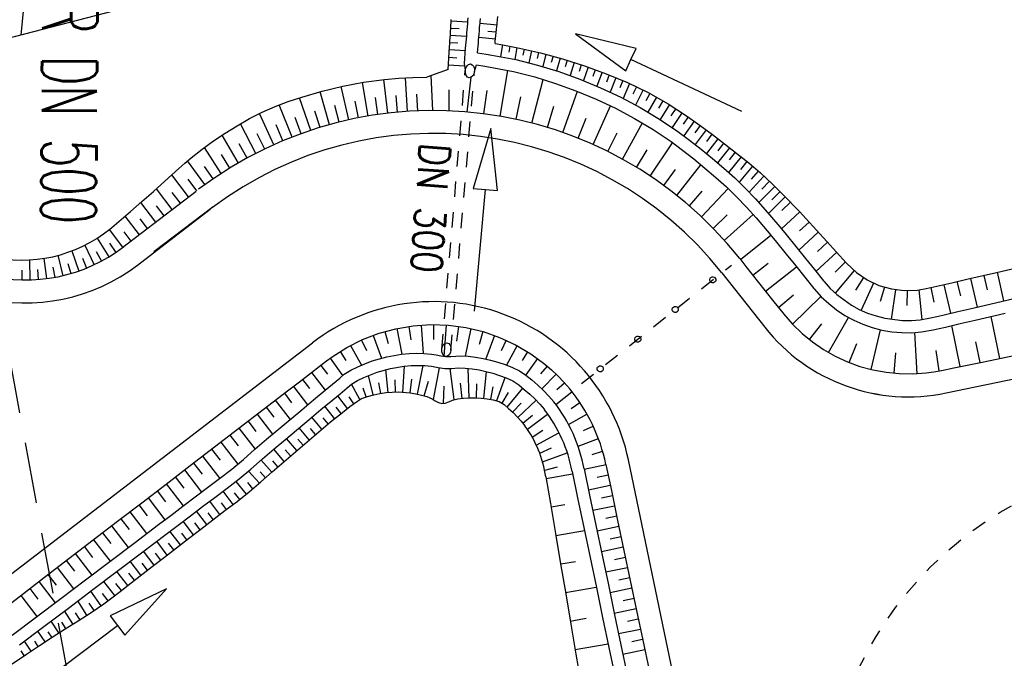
# Model space of a CAD drawing. Extents: x 446577 to 447216, y 443659 to 444842.
# Tile 134 of 177: x 446754 to 446787, y 444319 to 444340. Entities that reach past the tile are written whole.
import ezdxf
from ezdxf.enums import TextEntityAlignment as Align

# ---------------------------------------------------------------- set-up
doc = ezdxf.new("R2010")
doc.units = 0
doc.header["$LTSCALE"] = 2
doc.header["$MEASUREMENT"] = 0
for name, pattern in [('ACAD_ISO03W100', [0.5, 0.25, -0.25]), ('AUSGEZOGEN', [0]), ('GESTRICH-X2', [1.5, 1, -0.5]), ('PUNKTX2', [0.5, 0.25, -0.25])]:
    doc.linetypes.add(name, pattern=pattern)
for name, color, linetype in [('DB-Bestand', 8, 'CONTINUOUS'), ('DB-Wegböschungen', 15, 'CONTINUOUS'), ('DB-Wege', 15, 'CONTINUOUS'), ('DURCHL', 200, 'GESTRICH-X2'), ('FBRTOP', 250, 'AUSGEZOGEN'), ('KANAL', 7, 'GESTRICH-X2'), ('MULDE', 250, 'AUSGEZOGEN'), ('SCHLITZRINNE', 200, 'AUSGEZOGEN'), ('TEXTO', 4, 'CONTINUOUS')]:
    doc.layers.add(name, color=color, linetype=linetype)
doc.styles.add('ROMANS', font='romans.shx', dxfattribs={"width": 0.8})

msp = doc.modelspace()

# ---------------------------------------------------------------- hatches: boundary and pattern name
at = {"layer": 'SCHLITZRINNE'}
h = msp.add_hatch(dxfattribs=at)
h.set_pattern_fill('_USER', color=256, scale=1.5, angle=45, style=0, pattern_type=0)
h.set_pattern_definition([(322.9886, (446836.6, 444435.4555), (0.9029613, 1.1977733), [])])
edge = h.paths.add_edge_path()
edge.add_arc((443111.832, 443902.605), 3762.708, 8.237949, 8.309741, ccw=False)
edge.add_arc((446520.767, 444396.145), 318.231, 7.99109, 8.23795, ccw=False)
edge.add_arc((253459.124, 417293.726), 195272.941, 7.98719511, 7.99108691, ccw=False)
edge.add_arc((449695.908, 444828.286), 2886.155, 187.987194, 188.019207)
edge.add_arc((478554.213, 448893.922), 32029.442, 188.0192069, 188.0307218)
edge.add_arc((640420.622, 471731.273), 195498.946, 188.0307211, 188.03538189)
edge.add_arc((455274.806, 445594.124), 8517.332, 188.0353819, 188.0971516)
edge.add_arc((489167.9, 450416.106), 42751.721, 188.0971513, 188.1247221)
edge.add_arc((449184.272, 444707.99), 2362.699, 188.124722, 188.49575)
edge.add_arc((449950.357, 444822.425), 3137.283, 188.49575, 188.817734)
edge.add_arc((447543.72, 444449.095), 701.862, 188.817734, 189.303528)
edge.add_arc((451782.27, 445143.452), 4996.911, 189.303528, 189.485594)
edge.add_arc((448740.59, 444635.235), 1913.065, 189.485594, 190.210777)
edge.add_arc((449004.187, 444682.715), 2180.905, 190.210777, 190.889971)
edge.add_arc((448612.493, 444607.358), 1782.027, 190.889971, 191.613703)
edge.add_arc((448466.452, 444577.343), 1632.933, 191.613703, 192.369753)
edge.add_arc((450054.509, 444925.622), 3258.733, 192.369753, 192.712319)
edge.add_arc((448394.443, 444551.135), 1556.951, 192.712319, 193.207918)
edge.add_arc((448423.514, 444557.958), 1586.813, 193.207918, 193.562183)
edge.add_arc((449785.723, 444886.559), 2988.095, 193.562183, 193.820345)
edge.add_arc((448360.45, 444535.942), 1520.33, 193.820345, 194.673969)
edge.add_arc((449045.992, 444715.457), 2228.985, 194.673969, 195.378954)
edge.add_arc((447260.209, 444224.277), 376.885, 195.37895, 195.98013)
edge.add_arc((496192.196, 458236.932), 51275.744, 195.9801271, 196.0316672)
edge.add_arc((447192.225, 444157.103), 293.013, 196.03167, 196.92811)
edge.add_arc((450021.91, 445018.344), 3250.86, 196.928113, 197.197245)
edge.add_arc((443111.832, 443902.605), 3762.208, 8.237949, 8.309741, ccw=False)
edge.add_arc((446520.767, 444396.145), 317.731, 7.99109, 8.23795, ccw=False)
edge.add_arc((253459.124, 417293.726), 195272.441, 7.98719511, 7.99108691, ccw=False)
edge.add_arc((449695.908, 444828.286), 2886.655, 187.987194, 188.005519)
edge.add_line((446834.541, 444446.336), (446835.036, 444446.408))
h = msp.add_hatch(dxfattribs=at)
h.set_pattern_fill('_USER', color=256, scale=1.5, angle=45, style=0, pattern_type=0)
h.set_pattern_definition([(331.9152, (446910.9975, 444074.8353), (0.706167, 1.3233776), [])])
edge = h.paths.add_edge_path()
edge.add_arc((443111.832, 443902.605), 3762.708, 8.237949, 8.309741, ccw=False)
edge.add_arc((446520.767, 444396.145), 318.231, 7.99109, 8.23795, ccw=False)
edge.add_arc((253459.124, 417293.726), 195272.941, 7.98719511, 7.99108691, ccw=False)
edge.add_arc((449695.908, 444828.286), 2886.155, 187.987194, 188.019207)
edge.add_arc((478554.213, 448893.922), 32029.442, 188.0192069, 188.0307218)
edge.add_arc((640420.622, 471731.273), 195498.946, 188.0307211, 188.03538189)
edge.add_arc((455274.806, 445594.124), 8517.332, 188.0353819, 188.0971516)
edge.add_arc((489167.9, 450416.106), 42751.721, 188.0971513, 188.1247221)
edge.add_arc((449184.272, 444707.99), 2362.699, 188.124722, 188.49575)
edge.add_arc((449950.357, 444822.425), 3137.283, 188.49575, 188.817734)
edge.add_arc((447543.72, 444449.095), 701.862, 188.817734, 189.303528)
edge.add_arc((451782.27, 445143.452), 4996.911, 189.303528, 189.485594)
edge.add_arc((448740.59, 444635.235), 1913.065, 189.485594, 190.210777)
edge.add_arc((449004.187, 444682.715), 2180.905, 190.210777, 190.889971)
edge.add_arc((448612.493, 444607.358), 1782.027, 190.889971, 191.613703)
edge.add_arc((448466.452, 444577.343), 1632.933, 191.613703, 192.369753)
edge.add_arc((450054.509, 444925.622), 3258.733, 192.369753, 192.712319)
edge.add_arc((448394.443, 444551.135), 1556.951, 192.712319, 193.207918)
edge.add_arc((448423.514, 444557.958), 1586.813, 193.207918, 193.562183)
edge.add_arc((449785.723, 444886.559), 2988.095, 193.562183, 193.820345)
edge.add_arc((448360.45, 444535.942), 1520.33, 193.820345, 194.673969)
edge.add_arc((449045.992, 444715.457), 2228.985, 194.673969, 195.378954)
edge.add_arc((447260.209, 444224.277), 376.885, 195.37895, 195.98013)
edge.add_arc((496192.196, 458236.932), 51275.744, 195.9801271, 196.0316672)
edge.add_arc((447192.225, 444157.103), 293.013, 196.03167, 196.92811)
edge.add_arc((450021.91, 445018.344), 3250.86, 196.928113, 197.197245)
edge.add_arc((447192.225, 444157.103), 293.513, 196.16651, 196.92811)
edge.add_arc((450021.91, 445018.344), 3251.36, 196.928113, 197.197245)

# ---------------------------------------------------------------- linework, layer by layer
at = {"layer": 'DB-Bestand', "linetype": 'Continuous'}
for p, q in [((446771.222, 444344.022), (446752.334, 444339.101)), ((446754.457, 444339.654), (446754.888, 444344.134))]:
    msp.add_line(p, q, dxfattribs=at)
at = {"layer": 'DB-Wegböschungen', "linetype": 'Continuous'}
for p, q in [((446768.506, 444339.966), (446768.513, 444340.065)), ((446768.513, 444340.065), (446768.516, 444340.109)), ((446768.516, 444340.109), (446768.518, 444340.16)), ((446768.516, 444340.114), (446769.06, 444340.09)), ((446769.046, 444339.92), (446769.054, 444340.02)), ((446769.054, 444340.02), (446769.058, 444340.064)), ((446769.058, 444340.064), (446769.062, 444340.118)), ((446769.062, 444340.118), (446769.069, 444340.215)), ((446769.453, 444339.986), (446769.456, 444340.03)), ((446769.456, 444340.03), (446769.461, 444340.087)), ((446770.013, 444339.978), (446769.457, 444340.031)), ((446769.461, 444340.087), (446769.468, 444340.19)), ((446770.013, 444339.983), (446770.019, 444340.045)), ((446770.019, 444340.045), (446770.029, 444340.154)), ((446770.029, 444340.154), (446770.037, 444340.264)), ((446768.487, 444339.666), (446768.494, 444339.766)), ((446768.494, 444339.766), (446768.5, 444339.866)), ((446768.5, 444339.866), (446768.506, 444339.966)), ((446768.501, 444339.883), (446768.771, 444339.867)), ((446769.021, 444339.621), (446769.029, 444339.721)), ((446769.029, 444339.721), (446769.037, 444339.821)), ((446769.037, 444339.821), (446769.046, 444339.92)), ((446769.428, 444339.687), (446769.436, 444339.787)), ((446769.436, 444339.787), (446769.444, 444339.887)), ((446769.444, 444339.887), (446769.453, 444339.986)), ((446769.988, 444339.745), (446769.713, 444339.774)), ((446769.977, 444339.641), (446769.988, 444339.741)), ((446769.988, 444339.741), (446769.998, 444339.84)), ((446769.998, 444339.84), (446770.009, 444339.94)), ((446770.009, 444339.94), (446770.013, 444339.983)), ((446774.559, 444339.212), (446772.578, 444339.698)), ((446772.578, 444339.698), (446774.219, 444338.488)), ((446768.462, 444339.267), (446768.468, 444339.367)), ((446768.468, 444339.367), (446768.475, 444339.467)), ((446768.471, 444339.414), (446768.736, 444339.397)), ((446768.475, 444339.467), (446768.481, 444339.566)), ((446768.481, 444339.566), (446768.487, 444339.666)), ((446768.486, 444339.649), (446769.02, 444339.615)), ((446768.995, 444339.322), (446769.004, 444339.422)), ((446769.004, 444339.422), (446769.012, 444339.522)), ((446769.012, 444339.522), (446769.021, 444339.621)), ((446769.394, 444339.289), (446769.402, 444339.388)), ((446769.402, 444339.388), (446769.411, 444339.488)), ((446769.411, 444339.488), (446769.419, 444339.588)), ((446769.964, 444339.515), (446769.418, 444339.573)), ((446769.419, 444339.588), (446769.428, 444339.687)), ((446769.949, 444339.372), (446769.957, 444339.442)), ((446769.949, 444339.372), (446770.203, 444339.329)), ((446769.957, 444339.442), (446769.967, 444339.542)), ((446769.967, 444339.542), (446769.977, 444339.641)), ((446768.415, 444338.532), (446768.462, 444339.267)), ((446768.456, 444339.179), (446768.981, 444339.145)), ((446768.945, 444338.724), (446768.987, 444339.223)), ((446768.987, 444339.223), (446768.995, 444339.322)), ((446769.376, 444339.075), (446769.386, 444339.189)), ((446769.376, 444339.075), (446769.662, 444339.029)), ((446769.386, 444339.189), (446769.394, 444339.289)), ((446770.192, 444339.331), (446770.126, 444338.95)), ((446770.203, 444339.329), (446770.697, 444339.236)), ((446770.428, 444339.288), (446770.393, 444339.097)), ((446770.665, 444339.242), (446770.59, 444338.857)), ((446770.697, 444339.236), (446771.431, 444339.07)), ((446770.902, 444339.192), (446770.861, 444338.999)), ((446771.138, 444339.14), (446771.05, 444338.749)), ((446771.373, 444339.084), (446771.325, 444338.886)), ((446771.431, 444339.07), (446772.157, 444338.873)), ((446774.389, 444338.85), (446774.559, 444339.212)), ((446768.44, 444338.929), (446768.703, 444338.913)), ((446768.977, 444338.506), (446768.945, 444338.724)), ((446769.662, 444339.029), (446770.145, 444338.946)), ((446770.145, 444338.946), (446770.625, 444338.85)), ((446770.625, 444338.85), (446771.336, 444338.672)), ((446771.608, 444339.025), (446771.504, 444338.624)), ((446771.842, 444338.963), (446771.786, 444338.759)), ((446772.075, 444338.896), (446771.954, 444338.484)), ((446772.157, 444338.873), (446772.874, 444338.644)), ((446772.307, 444338.827), (446772.242, 444338.618)), ((446772.538, 444338.755), (446772.399, 444338.33)), ((446774.219, 444338.488), (446774.389, 444338.85)), ((446778.011, 444337.154), (446774.389, 444338.85)), ((446768.415, 444338.532), (446767.721, 444338.28)), ((446768.424, 444338.68), (446768.949, 444338.646)), ((446769.144, 444338.707), (446769.159, 444338.705)), ((446769.274, 444338.459), (446769.342, 444338.676)), ((446769.342, 444338.676), (446769.615, 444338.632)), ((446769.615, 444338.632), (446770.085, 444338.551)), ((446770.085, 444338.551), (446770.552, 444338.457)), ((446770.113, 444336.996), (446770.368, 444338.496)), ((446770.552, 444338.457), (446771.243, 444338.283)), ((446771.336, 444338.672), (446772.036, 444338.457)), ((446772.036, 444338.457), (446772.722, 444338.21)), ((446772.767, 444338.68), (446772.694, 444338.464)), ((446772.994, 444338.602), (446772.843, 444338.163)), ((446772.874, 444338.644), (446773.58, 444338.386)), ((446773.222, 444338.521), (446773.142, 444338.298)), ((446773.448, 444338.436), (446773.279, 444337.982)), ((446764.97, 444337.981), (446765.651, 444338.111)), ((446765.8, 444337.004), (446765.617, 444338.105)), ((446765.651, 444338.111), (446766.338, 444338.202)), ((446766.442, 444337.095), (446766.316, 444338.2)), ((446766.338, 444338.202), (446766.798, 444338.239)), ((446766.798, 444338.239), (446767.259, 444338.263)), ((446767.089, 444337.15), (446767.018, 444338.252)), ((446767.259, 444338.263), (446767.721, 444338.28)), ((446767.917, 444337.185), (446767.861, 444338.331)), ((446769.04, 444337.136), (446769.17, 444338.273)), ((446771.149, 444336.775), (446771.52, 444338.202)), ((446771.243, 444338.283), (446771.924, 444338.073)), ((446772.722, 444338.21), (446773.396, 444337.932)), ((446773.58, 444338.386), (446774.276, 444338.098)), ((446773.675, 444338.349), (446773.585, 444338.118)), ((446773.9, 444338.258), (446773.708, 444337.789)), ((446774.124, 444338.165), (446774.022, 444337.926)), ((446774.276, 444338.098), (446774.955, 444337.773)), ((446763.63, 444337.624), (446764.296, 444337.818)), ((446764.542, 444336.721), (446764.234, 444337.801)), ((446764.296, 444337.818), (446764.97, 444337.981)), ((446765.17, 444336.878), (446764.92, 444337.97)), ((446768.452, 444337.174), (446768.453, 444337.86)), ((446769.581, 444337.072), (446769.686, 444337.838)), ((446771.924, 444338.073), (446772.591, 444337.833)), ((446772.164, 444336.464), (446772.64, 444337.813)), ((446772.591, 444337.833), (446773.247, 444337.561)), ((446773.396, 444337.932), (446774.054, 444337.621)), ((446774.346, 444338.067), (446774.131, 444337.582)), ((446774.568, 444337.964), (446774.453, 444337.72)), ((446774.788, 444337.857), (446774.542, 444337.364)), ((446774.955, 444337.773), (446775.61, 444337.402)), ((446762.757, 444337.315), (446763.19, 444337.478)), ((446763.19, 444337.478), (446763.63, 444337.624)), ((446763.922, 444336.533), (446763.558, 444337.601)), ((446765.484, 444336.945), (446765.376, 444337.494)), ((446766.122, 444337.054), (446766.043, 444337.606)), ((446766.764, 444337.126), (446766.716, 444337.678)), ((446767.419, 444337.168), (446767.391, 444337.717)), ((446770.635, 444336.898), (446770.791, 444337.63)), ((446773.247, 444337.561), (446773.886, 444337.259)), ((446774.054, 444337.621), (446774.695, 444337.279)), ((446775.008, 444337.744), (446774.876, 444337.498)), ((446775.224, 444337.627), (446774.945, 444337.136)), ((446775.436, 444337.505), (446775.29, 444337.26)), ((446761.923, 444336.92), (446762.334, 444337.13)), ((446762.334, 444337.13), (446762.757, 444337.315)), ((446763.312, 444336.313), (446762.893, 444337.369)), ((446764.231, 444336.631), (446764.063, 444337.168)), ((446764.857, 444336.804), (446764.716, 444337.346)), ((446771.657, 444336.63), (446771.872, 444337.324)), ((446773.155, 444336.069), (446773.722, 444337.338)), ((446773.886, 444337.259), (446774.509, 444336.925)), ((446774.695, 444337.279), (446775.318, 444336.908)), ((446775.646, 444337.379), (446775.341, 444336.892)), ((446775.61, 444337.402), (446776.241, 444336.991)), ((446775.853, 444337.25), (446775.695, 444337.007)), ((446776.058, 444337.116), (446775.731, 444336.635)), ((446761.522, 444336.69), (446761.923, 444336.92)), ((446762.714, 444336.062), (446762.246, 444337.088)), ((446763.616, 444336.427), (446763.42, 444336.958)), ((446772.664, 444336.277), (446772.925, 444336.932)), ((446774.509, 444336.925), (446775.114, 444336.563)), ((446775.318, 444336.908), (446775.919, 444336.504)), ((446776.259, 444336.979), (446776.091, 444336.74)), ((446776.457, 444336.839), (446776.113, 444336.363)), ((446776.241, 444336.991), (446776.649, 444336.699)), ((446761.13, 444336.444), (446761.522, 444336.69)), ((446762.13, 444335.781), (446761.626, 444336.751)), ((446763.012, 444336.191), (446762.789, 444336.713)), ((446769.81, 444336.597), (446769.234, 444334.64)), ((446770.031, 444334.569), (446769.81, 444336.597)), ((446774.11, 444335.593), (446774.762, 444336.779)), ((446775.114, 444336.563), (446775.699, 444336.17)), ((446775.919, 444336.504), (446776.306, 444336.217)), ((446776.652, 444336.697), (446776.477, 444336.459)), ((446776.846, 444336.553), (446776.488, 444336.076)), ((446776.649, 444336.699), (446777.05, 444336.398)), ((446760.373, 444335.921), (446760.747, 444336.189)), ((446760.747, 444336.189), (446761.13, 444336.444)), ((446761.558, 444335.469), (446761.03, 444336.378)), ((446762.42, 444335.925), (446762.177, 444336.425)), ((446773.637, 444335.841), (446773.943, 444336.455)), ((446775.699, 444336.17), (446776.075, 444335.891)), ((446776.306, 444336.217), (446776.684, 444335.919)), ((446777.038, 444336.407), (446776.856, 444336.167)), ((446777.228, 444336.261), (446776.858, 444335.777)), ((446777.05, 444336.398), (446777.447, 444336.092)), ((446760.013, 444335.636), (446760.373, 444335.921)), ((446761.002, 444335.13), (446760.451, 444335.979)), ((446761.843, 444335.629), (446761.584, 444336.098)), ((446774.571, 444335.325), (446774.917, 444335.896)), ((446775.022, 444335.038), (446775.75, 444336.133)), ((446776.075, 444335.891), (446776.442, 444335.601)), ((446776.684, 444335.919), (446777.056, 444335.613)), ((446777.608, 444335.968), (446777.223, 444335.472)), ((446777.418, 444336.115), (446777.23, 444335.87)), ((446777.447, 444336.092), (446777.846, 444335.784)), ((446759.813, 444335.463), (446760.013, 444335.636)), ((446760.466, 444334.761), (446759.9, 444335.54)), ((446761.276, 444335.302), (446761.008, 444335.743)), ((446776.442, 444335.601), (446776.804, 444335.303)), ((446777.056, 444335.613), (446777.422, 444335.3)), ((446777.988, 444335.672), (446777.581, 444335.16)), ((446777.798, 444335.821), (446777.601, 444335.569)), ((446777.846, 444335.784), (446778.239, 444335.47)), ((446778.178, 444335.52), (446777.966, 444335.261)), ((446759.158, 444334.873), (446759.615, 444335.286)), ((446759.615, 444335.286), (446759.813, 444335.463)), ((446760.732, 444334.949), (446760.451, 444335.357)), ((446775.46, 444334.732), (446775.84, 444335.255)), ((446775.886, 444334.406), (446776.677, 444335.408)), ((446776.804, 444335.303), (446777.159, 444334.999)), ((446777.422, 444335.3), (446777.78, 444334.979)), ((446778.366, 444335.365), (446777.925, 444334.842)), ((446778.239, 444335.47), (446778.622, 444335.144)), ((446778.551, 444335.205), (446778.322, 444334.942)), ((446758.785, 444334.537), (446759.158, 444334.873)), ((446759.934, 444334.36), (446759.386, 444335.079)), ((446760.199, 444334.563), (446759.92, 444334.936)), ((446777.159, 444334.999), (446777.507, 444334.687)), ((446777.78, 444334.979), (446778.126, 444334.646)), ((446778.735, 444335.042), (446778.255, 444334.514)), ((446778.622, 444335.144), (446778.993, 444334.8)), ((446778.914, 444334.875), (446778.664, 444334.61)), ((446757.787, 444332.712), (446760.181, 444334.549)), ((446759.398, 444333.948), (446758.88, 444334.623)), ((446769.234, 444334.64), (446769.633, 444334.605)), ((446769.277, 444330.621), (446769.633, 444334.605)), ((446769.633, 444334.605), (446770.031, 444334.569)), ((446776.298, 444334.066), (446776.713, 444334.546)), ((446776.694, 444333.707), (446777.566, 444334.632)), ((446777.507, 444334.687), (446777.844, 444334.363)), ((446778.126, 444334.646), (446778.457, 444334.299)), ((446779.091, 444334.704), (446778.571, 444334.173)), ((446778.993, 444334.8), (446779.353, 444334.443)), ((446758.409, 444334.205), (446758.785, 444334.537)), ((446759.667, 444334.154), (446759.4, 444334.502)), ((446777.844, 444334.363), (446778.166, 444334.025)), ((446778.457, 444334.299), (446778.778, 444333.941)), ((446779.433, 444334.362), (446778.884, 444333.819)), ((446779.263, 444334.534), (446778.996, 444334.265)), ((446779.353, 444334.443), (446779.91, 444333.868)), ((446758.031, 444333.878), (446758.409, 444334.205)), ((446758.861, 444333.537), (446758.373, 444334.173)), ((446759.13, 444333.742), (446758.878, 444334.07)), ((446778.166, 444334.025), (446778.477, 444333.677)), ((446778.778, 444333.941), (446779.257, 444333.381)), ((446779.602, 444334.19), (446779.321, 444333.915)), ((446757.649, 444333.553), (446758.031, 444333.878)), ((446758.324, 444333.124), (446757.859, 444333.731)), ((446758.593, 444333.33), (446758.354, 444333.641)), ((446777.073, 444333.331), (446777.529, 444333.774)), ((446777.435, 444332.937), (446778.384, 444333.783)), ((446778.477, 444333.677), (446778.964, 444333.107)), ((446779.91, 444333.868), (446779.308, 444333.317)), ((446779.895, 444333.885), (446780.115, 444333.645)), ((446780.115, 444333.645), (446780.792, 444332.905)), ((446757.342, 444333.293), (446757.649, 444333.553)), ((446757.787, 444332.712), (446757.342, 444333.293)), ((446779.257, 444333.381), (446779.461, 444333.128)), ((446780.212, 444333.539), (446779.901, 444333.254)), ((446756.949, 444333.015), (446757.321, 444332.396)), ((446758.056, 444332.918), (446757.828, 444333.215)), ((446777.965, 444332.317), (446778.964, 444333.107)), ((446778.944, 444333.133), (446779.148, 444332.88)), ((446779.461, 444333.128), (446779.775, 444332.739)), ((446780.513, 444333.21), (446779.871, 444332.621)), ((446756.541, 444332.784), (446756.844, 444332.141)), ((446757.346, 444332.844), (446757.55, 444332.542)), ((446779.148, 444332.88), (446779.462, 444332.491)), ((446779.775, 444332.739), (446780.089, 444332.349)), ((446780.815, 444332.88), (446780.483, 444332.576)), ((446780.792, 444332.905), (446781.111, 444332.557)), ((446754.732, 444332.3), (446754.749, 444331.644)), ((446755.202, 444332.351), (446755.289, 444331.687)), ((446755.664, 444332.45), (446755.822, 444331.784)), ((446756.112, 444332.595), (446756.342, 444331.936)), ((446756.462, 444332.358), (446756.595, 444332.032)), ((446756.917, 444332.578), (446757.086, 444332.263)), ((446777.944, 444332.343), (446778.146, 444332.088)), ((446779.462, 444332.491), (446779.775, 444332.101)), ((446780.089, 444332.349), (446780.383, 444331.982)), ((446781.118, 444332.55), (446780.43, 444331.924)), ((446781.111, 444332.557), (446781.426, 444332.207)), ((446754.486, 444331.968), (446754.478, 444331.644)), ((446754.994, 444331.989), (446755.02, 444331.658)), ((446755.496, 444332.062), (446755.557, 444331.728)), ((446755.987, 444332.185), (446756.084, 444331.853)), ((446778.146, 444332.088), (446778.766, 444331.303)), ((446778.377, 444331.796), (446778.879, 444332.193)), ((446778.789, 444331.275), (446779.798, 444332.073)), ((446779.775, 444332.101), (446780.07, 444331.734)), ((446780.383, 444331.982), (446780.68, 444331.617)), ((446781.403, 444332.232), (446781.064, 444331.897)), ((446781.426, 444332.207), (446781.443, 444332.187)), ((446781.443, 444332.187), (446781.756, 444331.89)), ((446786.336, 444331.891), (446787.311, 444332.115)), ((446780.07, 444331.734), (446780.366, 444331.368)), ((446781.687, 444331.949), (446781.067, 444331.213)), ((446781.991, 444331.721), (446781.73, 444331.312)), ((446781.756, 444331.89), (446782.11, 444331.648)), ((446782.11, 444331.648), (446782.495, 444331.467)), ((446784.875, 444331.552), (446785.362, 444331.666)), ((446785.362, 444331.666), (446786.336, 444331.891)), ((446785.482, 444331.694), (446785.699, 444330.756)), ((446785.919, 444331.795), (446786.026, 444331.326)), ((446786.354, 444331.895), (446786.568, 444330.959)), ((446780.366, 444331.368), (446780.391, 444331.338)), ((446780.391, 444331.338), (446780.611, 444331.094)), ((446780.68, 444331.617), (446780.702, 444331.59)), ((446780.702, 444331.59), (446780.9, 444331.37)), ((446780.9, 444331.37), (446781.117, 444331.169)), ((446782.321, 444331.541), (446781.916, 444330.652)), ((446782.495, 444331.467), (446782.901, 444331.349)), ((446782.674, 444331.407), (446782.532, 444330.938)), ((446783.04, 444331.324), (446782.891, 444330.357)), ((446782.901, 444331.349), (446783.32, 444331.296)), ((446783.74, 444331.31), (446783.984, 444331.349)), ((446783.984, 444331.349), (446784.186, 444331.392)), ((446784.186, 444331.392), (446784.388, 444331.438)), ((446784.193, 444331.393), (446784.286, 444330.92)), ((446784.388, 444331.438), (446784.875, 444331.552)), ((446784.612, 444331.49), (446784.829, 444330.555)), ((446785.045, 444331.592), (446785.156, 444331.124)), ((446778.766, 444331.303), (446779.058, 444330.934)), ((446779.212, 444330.738), (446779.707, 444331.154)), ((446779.674, 444330.193), (446780.599, 444331.107)), ((446780.611, 444331.094), (446780.851, 444330.869)), ((446781.117, 444331.169), (446781.594, 444330.823)), ((446783.32, 444331.296), (446783.74, 444331.31)), ((446783.415, 444331.294), (446783.407, 444330.806)), ((446783.797, 444331.318), (446783.901, 444330.352)), ((446786.533, 444330.95), (446787.507, 444331.177)), ((446779.058, 444330.934), (446779.35, 444330.565)), ((446780.851, 444330.869), (446781.109, 444330.666)), ((446781.594, 444330.823), (446781.852, 444330.682)), ((446781.852, 444330.682), (446782.121, 444330.563)), ((446785.071, 444330.611), (446785.558, 444330.723)), ((446785.558, 444330.723), (446786.533, 444330.95)), ((446779.35, 444330.565), (446779.382, 444330.525)), ((446779.382, 444330.525), (446779.67, 444330.196)), ((446780.846, 444329.273), (446781.504, 444330.414)), ((446781.109, 444330.666), (446781.382, 444330.484)), ((446781.382, 444330.484), (446781.669, 444330.326)), ((446782.121, 444330.563), (446782.398, 444330.466)), ((446782.398, 444330.466), (446782.682, 444330.394)), ((446782.682, 444330.394), (446783.263, 444330.32)), ((446783.845, 444330.344), (446784.182, 444330.403)), ((446784.182, 444330.403), (446784.383, 444330.448)), ((446784.383, 444330.448), (446784.584, 444330.497)), ((446784.584, 444330.497), (446785.071, 444330.611)), ((446785.64, 444330.332), (446786.614, 444330.559)), ((446786.448, 444329.08), (446786.165, 444330.454)), ((446766.156, 444329.899), (446766.71, 444330.05)), ((446766.71, 444330.05), (446767.277, 444330.145)), ((446766.737, 444330.056), (446766.906, 444329.218)), ((446767.133, 444330.126), (446767.192, 444329.684)), ((446767.277, 444330.145), (446767.851, 444330.183)), ((446767.535, 444330.169), (446767.595, 444329.243)), ((446767.851, 444330.183), (446768.425, 444330.164)), ((446767.939, 444330.183), (446767.939, 444329.695)), ((446768.346, 444330.169), (446768.276, 444329.147)), ((446768.425, 444330.164), (446768.995, 444330.087)), ((446768.751, 444330.126), (446768.685, 444329.637)), ((446769.151, 444330.055), (446768.968, 444329.155)), ((446768.995, 444330.087), (446769.554, 444329.954)), ((446779.67, 444330.196), (446779.985, 444329.893)), ((446780.22, 444329.698), (446780.626, 444330.211)), ((446781.669, 444330.326), (446781.968, 444330.193)), ((446781.968, 444330.193), (446782.277, 444330.085)), ((446782.277, 444330.085), (446782.593, 444330.004)), ((446783.263, 444330.32), (446783.554, 444330.32)), ((446783.554, 444330.32), (446783.845, 444330.344)), ((446784.264, 444330.011), (446784.465, 444330.057)), ((446784.465, 444330.057), (446784.666, 444330.105)), ((446784.666, 444330.105), (446785.153, 444330.22)), ((446785.145, 444328.809), (446784.873, 444330.154)), ((446785.153, 444330.22), (446785.64, 444330.332)), ((446765.619, 444329.694), (446766.156, 444329.899)), ((446765.959, 444329.831), (446766.234, 444329.089)), ((446766.343, 444329.957), (446766.456, 444329.562)), ((446769.549, 444329.955), (446769.429, 444329.538)), ((446769.554, 444329.954), (446770.097, 444329.765)), ((446769.935, 444329.828), (446769.65, 444329.06)), ((446770.097, 444329.765), (446770.618, 444329.524)), ((446779.985, 444329.893), (446780.325, 444329.616)), ((446782.245, 444328.716), (446782.55, 444330.014)), ((446782.593, 444330.004), (446782.914, 444329.949)), ((446782.914, 444329.949), (446783.239, 444329.921)), ((446783.239, 444329.921), (446783.564, 444329.92)), ((446783.564, 444329.92), (446783.888, 444329.946)), ((446783.744, 444328.578), (446783.669, 444329.926)), ((446783.888, 444329.946), (446784.264, 444330.011)), ((446764.621, 444329.127), (446765.106, 444329.435)), ((446765.106, 444329.435), (446765.619, 444329.694)), ((446765.229, 444329.503), (446765.58, 444328.854)), ((446765.587, 444329.679), (446765.746, 444329.332)), ((446770.31, 444329.674), (446770.148, 444329.323)), ((446770.669, 444329.496), (446770.321, 444328.861)), ((446770.618, 444329.524), (446771.113, 444329.231)), ((446780.325, 444329.616), (446780.685, 444329.369)), ((446781.52, 444328.947), (446781.768, 444329.561)), ((446785.8, 444328.945), (446785.658, 444329.624)), ((446764.442, 444328.996), (446764.621, 444329.127)), ((446764.56, 444329.084), (446764.964, 444328.514)), ((446764.885, 444329.303), (446765.074, 444329.005)), ((446765.928, 444328.995), (446766.407, 444329.133)), ((446766.407, 444329.133), (446766.894, 444329.216)), ((446766.894, 444329.216), (446767.137, 444329.237)), ((446767.137, 444329.237), (446767.382, 444329.245)), ((446767.382, 444329.245), (446767.625, 444329.242)), ((446767.625, 444329.242), (446767.866, 444329.22)), ((446767.866, 444329.22), (446768.024, 444329.191)), ((446768.024, 444329.191), (446768.181, 444329.161)), ((446768.181, 444329.161), (446768.339, 444329.141)), ((446768.339, 444329.141), (446768.499, 444329.14)), ((446768.499, 444329.14), (446768.661, 444329.15)), ((446768.661, 444329.15), (446768.822, 444329.158)), ((446768.822, 444329.158), (446769.067, 444329.149)), ((446769.067, 444329.149), (446769.31, 444329.12)), ((446769.31, 444329.12), (446769.556, 444329.079)), ((446769.556, 444329.079), (446769.798, 444329.026)), ((446771.013, 444329.295), (446770.831, 444329.011)), ((446771.339, 444329.073), (446770.95, 444328.539)), ((446771.113, 444329.231), (446771.576, 444328.891)), ((446780.685, 444329.369), (446781.066, 444329.153)), ((446781.066, 444329.153), (446781.463, 444328.969)), ((446782.99, 444328.594), (446783.047, 444329.262)), ((446784.464, 444328.668), (446784.361, 444329.339)), ((446785.924, 444328.971), (446786.903, 444329.175)), ((446763.954, 444328.621), (446764.198, 444328.809)), ((446764.198, 444328.809), (446764.442, 444328.996)), ((446764.253, 444328.851), (446764.47, 444328.564)), ((446765.235, 444328.694), (446765.464, 444328.803)), ((446765.464, 444328.803), (446765.695, 444328.904)), ((446765.695, 444328.904), (446765.928, 444328.995)), ((446766.09, 444328.629), (446766.531, 444328.752)), ((446766.531, 444328.752), (446766.979, 444328.826)), ((446766.935, 444327.978), (446766.985, 444328.826)), ((446766.979, 444328.826), (446767.203, 444328.842)), ((446767.203, 444328.842), (446767.429, 444328.848)), ((446767.408, 444327.91), (446767.601, 444328.845)), ((446767.429, 444328.848), (446767.651, 444328.843)), ((446767.651, 444328.843), (446767.873, 444328.82)), ((446767.873, 444328.82), (446768.089, 444328.776)), ((446767.932, 444327.735), (446768.136, 444328.766)), ((446768.089, 444328.776), (446768.306, 444328.743)), ((446768.306, 444328.743), (446768.527, 444328.748)), ((446768.527, 444328.748), (446768.749, 444328.765)), ((446768.749, 444328.765), (446768.974, 444328.76)), ((446768.974, 444328.76), (446769.198, 444328.736)), ((446769.099, 444327.785), (446769.072, 444328.751)), ((446769.798, 444329.026), (446770.039, 444328.957)), ((446770.039, 444328.957), (446770.278, 444328.876)), ((446770.278, 444328.876), (446770.517, 444328.786)), ((446770.517, 444328.786), (446770.746, 444328.676)), ((446771.652, 444328.828), (446771.437, 444328.573)), ((446771.576, 444328.891), (446771.795, 444328.704)), ((446781.463, 444328.969), (446781.873, 444328.819)), ((446781.873, 444328.819), (446782.295, 444328.704)), ((446784.541, 444328.682), (446784.946, 444328.766)), ((446784.946, 444328.766), (446785.435, 444328.869)), ((446785.435, 444328.869), (446785.924, 444328.971)), ((446763.558, 444328.317), (446763.954, 444328.621)), ((446763.954, 444328.621), (446764.399, 444328.042)), ((446764.638, 444328.236), (446764.873, 444328.434)), ((446764.873, 444328.434), (446765.022, 444328.56)), ((446765.022, 444328.56), (446765.235, 444328.694)), ((446765.45, 444328.356), (446765.662, 444328.455)), ((446765.662, 444328.455), (446765.875, 444328.546)), ((446765.967, 444327.884), (446765.814, 444328.521)), ((446765.875, 444328.546), (446766.09, 444328.629)), ((446766.454, 444327.968), (446766.382, 444328.716)), ((446768.615, 444327.729), (446768.48, 444328.745)), ((446769.198, 444328.736), (446769.425, 444328.701)), ((446769.425, 444328.701), (446769.648, 444328.655)), ((446769.578, 444327.766), (446769.668, 444328.65)), ((446769.648, 444328.655), (446769.871, 444328.594)), ((446769.871, 444328.594), (446770.092, 444328.522)), ((446770.008, 444327.7), (446770.283, 444328.454)), ((446770.092, 444328.522), (446770.314, 444328.442)), ((446770.314, 444328.442), (446770.526, 444328.342)), ((446770.746, 444328.676), (446770.957, 444328.535)), ((446770.957, 444328.535), (446771.155, 444328.375)), ((446771.946, 444328.562), (446771.482, 444328.084)), ((446771.795, 444328.704), (446772.003, 444328.506)), ((446772.003, 444328.506), (446772.199, 444328.296)), ((446782.295, 444328.704), (446782.725, 444328.624)), ((446782.725, 444328.624), (446783.16, 444328.58)), ((446783.16, 444328.58), (446783.598, 444328.572)), ((446783.598, 444328.572), (446784.034, 444328.602)), ((446784.034, 444328.602), (446784.288, 444328.637)), ((446784.288, 444328.637), (446784.541, 444328.682)), ((446763.161, 444328.013), (446763.558, 444328.317)), ((446763.36, 444328.165), (446763.822, 444327.563)), ((446763.657, 444328.393), (446763.883, 444328.098)), ((446764.399, 444328.042), (446764.638, 444328.236)), ((446764.882, 444327.918), (446765.117, 444328.117)), ((446765.117, 444328.117), (446765.253, 444328.234)), ((446765.253, 444328.234), (446765.45, 444328.356)), ((446765.532, 444327.73), (446765.261, 444328.239)), ((446765.74, 444327.825), (446765.635, 444328.11)), ((446766.21, 444327.934), (446766.152, 444328.282)), ((446766.696, 444327.982), (446766.688, 444328.382)), ((446767.172, 444327.955), (446767.233, 444328.4)), ((446767.63, 444327.858), (446767.774, 444328.335)), ((446768.268, 444327.604), (446768.285, 444328.174)), ((446768.875, 444327.77), (446768.814, 444328.267)), ((446769.338, 444327.787), (446769.355, 444328.248)), ((446769.809, 444327.74), (446769.889, 444328.152)), ((446770.34, 444327.484), (446770.851, 444328.108)), ((446770.526, 444328.342), (446770.72, 444328.212)), ((446770.72, 444328.212), (446770.903, 444328.065)), ((446771.155, 444328.375), (446771.348, 444328.208)), ((446771.348, 444328.208), (446771.533, 444328.034)), ((446772.219, 444328.273), (446771.971, 444328.051)), ((446772.199, 444328.296), (446772.389, 444328.08)), ((446762.368, 444327.404), (446763.161, 444328.013)), ((446763.063, 444327.937), (446763.299, 444327.629)), ((446764.013, 444327.723), (446764.399, 444328.042)), ((446764.643, 444327.725), (446764.882, 444327.918)), ((446765.125, 444327.443), (446764.809, 444327.859)), ((446765.333, 444327.597), (446765.181, 444327.818)), ((446765.587, 444327.762), (446765.78, 444327.837)), ((446765.78, 444327.837), (446765.984, 444327.888)), ((446765.984, 444327.888), (446766.184, 444327.929)), ((446766.184, 444327.929), (446766.385, 444327.961)), ((446766.385, 444327.961), (446766.783, 444327.983)), ((446766.783, 444327.983), (446767.17, 444327.955)), ((446767.17, 444327.955), (446767.357, 444327.922)), ((446767.357, 444327.922), (446767.541, 444327.88)), ((446767.541, 444327.88), (446767.718, 444327.833)), ((446767.718, 444327.833), (446767.89, 444327.76)), ((446768.917, 444327.773), (446769.108, 444327.786)), ((446769.108, 444327.786), (446769.298, 444327.788)), ((446769.298, 444327.788), (446769.492, 444327.775)), ((446770.176, 444327.618), (446770.383, 444327.961)), ((446770.903, 444328.065), (446771.08, 444327.911)), ((446771.08, 444327.911), (446771.25, 444327.751)), ((446771.533, 444328.034), (446771.706, 444327.848)), ((446771.706, 444327.848), (446771.872, 444327.656)), ((446771.934, 444327.575), (446772.461, 444327.99)), ((446762.468, 444327.481), (446762.715, 444327.16)), ((446762.766, 444327.709), (446763.249, 444327.079)), ((446763.63, 444327.401), (446764.013, 444327.723)), ((446764.257, 444327.406), (446764.643, 444327.725)), ((446764.706, 444327.111), (446764.382, 444327.511)), ((446764.915, 444327.279), (446764.755, 444327.482)), ((446764.958, 444327.313), (446765.202, 444327.501)), ((446765.202, 444327.501), (446765.453, 444327.679)), ((446765.453, 444327.679), (446765.587, 444327.762)), ((446767.89, 444327.76), (446767.996, 444327.694)), ((446767.996, 444327.694), (446768.102, 444327.633)), ((446768.102, 444327.633), (446768.209, 444327.601)), ((446768.209, 444327.601), (446768.321, 444327.616)), ((446768.321, 444327.616), (446768.436, 444327.66)), ((446768.436, 444327.66), (446768.552, 444327.709)), ((446768.552, 444327.709), (446768.734, 444327.754)), ((446768.734, 444327.754), (446768.917, 444327.773)), ((446769.492, 444327.775), (446769.688, 444327.754)), ((446769.688, 444327.754), (446769.891, 444327.728)), ((446769.891, 444327.728), (446770.083, 444327.672)), ((446770.083, 444327.672), (446770.244, 444327.568)), ((446770.244, 444327.568), (446770.391, 444327.437)), ((446770.516, 444327.322), (446770.799, 444327.616)), ((446770.695, 444327.148), (446771.292, 444327.708)), ((446771.25, 444327.751), (446771.409, 444327.58)), ((446771.409, 444327.58), (446771.563, 444327.402)), ((446772.438, 444327.444), (446772.721, 444327.633)), ((446761.574, 444326.795), (446762.368, 444327.404)), ((446762.171, 444327.253), (446762.675, 444326.596)), ((446762.865, 444326.756), (446763.63, 444327.401)), ((446763.874, 444327.084), (446764.257, 444327.406)), ((446764.29, 444326.768), (446763.963, 444327.159)), ((446764.568, 444327), (446764.958, 444327.313)), ((446770.391, 444327.437), (446770.535, 444327.306)), ((446770.535, 444327.306), (446770.673, 444327.172)), ((446770.673, 444327.172), (446770.801, 444327.028)), ((446770.854, 444326.964), (446771.173, 444327.225)), ((446771.006, 444326.759), (446771.666, 444327.26)), ((446772.35, 444326.918), (446772.952, 444327.258)), ((446761.874, 444327.025), (446762.132, 444326.69)), ((446763.108, 444326.439), (446763.874, 444327.084)), ((446764.184, 444326.679), (446764.568, 444327)), ((446764.497, 444326.941), (446764.335, 444327.138)), ((446770.801, 444327.028), (446770.923, 444326.878)), ((446772.836, 444326.717), (446773.154, 444326.865)), ((446760.781, 444326.186), (446761.574, 444326.795)), ((446761.28, 444326.569), (446761.551, 444326.216)), ((446761.577, 444326.797), (446762.105, 444326.109)), ((446762.482, 444326.433), (446762.865, 444326.756)), ((446763.878, 444326.419), (446763.546, 444326.807)), ((446763.803, 444326.354), (446764.184, 444326.679)), ((446764.084, 444326.595), (446763.919, 444326.789)), ((446771.16, 444326.508), (446771.512, 444326.734)), ((446771.294, 444326.246), (446772.037, 444326.648)), ((446759.988, 444325.578), (446760.781, 444326.186)), ((446760.983, 444326.341), (446761.539, 444325.617)), ((446762.102, 444326.107), (446762.482, 444326.433)), ((446762.726, 444326.116), (446763.108, 444326.439)), ((446763.468, 444326.065), (446763.13, 444326.457)), ((446763.424, 444326.027), (446763.803, 444326.354)), ((446763.674, 444326.242), (446763.506, 444326.437)), ((446772.659, 444326.209), (446773.325, 444326.459)), ((446760.389, 444325.885), (446760.951, 444325.152)), ((446760.686, 444326.113), (446760.967, 444325.746)), ((446761.725, 444325.777), (446762.102, 444326.107)), ((446762.346, 444325.79), (446762.726, 444326.116)), ((446763.057, 444325.711), (446762.716, 444326.107)), ((446763.044, 444325.7), (446763.424, 444326.027)), ((446763.262, 444325.888), (446763.093, 444326.085)), ((446771.407, 444325.977), (446771.797, 444326.15)), ((446771.499, 444325.7), (446772.31, 444325.989)), ((446773.118, 444325.94), (446773.464, 444326.04)), ((446759.194, 444324.969), (446759.988, 444325.578)), ((446760.091, 444325.657), (446760.371, 444325.293)), ((446761.343, 444325.454), (446761.725, 444325.777)), ((446761.969, 444325.46), (446762.346, 444325.79)), ((446762.65, 444325.356), (446762.302, 444325.751)), ((446762.667, 444325.371), (446763.044, 444325.7)), ((446762.852, 444325.534), (446762.68, 444325.732)), ((446771.57, 444325.419), (446771.988, 444325.533)), ((446773.574, 444325.596), (446772.861, 444325.446)), ((446773.571, 444325.612), (446773.751, 444324.754)), ((446759.794, 444325.429), (446760.35, 444324.705)), ((446760.947, 444325.149), (446761.343, 444325.454)), ((446761.586, 444325.137), (446761.969, 444325.46)), ((446762.245, 444324.995), (446761.893, 444325.394)), ((446762.448, 444325.176), (446762.273, 444325.374)), ((446762.293, 444325.038), (446762.667, 444325.371)), ((446771.617, 444325.155), (446772.482, 444325.304)), ((446772.466, 444325.381), (446772.645, 444324.523)), ((446772.857, 444325.463), (446773.037, 444324.605)), ((446773.645, 444325.259), (446773.288, 444325.185)), ((446758.401, 444324.36), (446759.194, 444324.969)), ((446759.2, 444324.973), (446759.753, 444324.252)), ((446759.497, 444325.201), (446759.774, 444324.84)), ((446760.545, 444324.851), (446760.947, 444325.149)), ((446761.191, 444324.832), (446761.586, 444325.137)), ((446761.822, 444324.638), (446761.483, 444325.055)), ((446762.036, 444324.814), (446761.863, 444325.018)), ((446761.913, 444324.711), (446762.293, 444325.038)), ((446771.609, 444325.202), (446771.758, 444324.337)), ((446773.715, 444324.923), (446773.002, 444324.774)), ((446758.903, 444324.745), (446759.179, 444324.386)), ((446760.146, 444324.55), (446760.545, 444324.851)), ((446760.789, 444324.534), (446761.191, 444324.832)), ((446761.386, 444324.3), (446761.058, 444324.733)), ((446761.604, 444324.467), (446761.438, 444324.68)), ((446761.52, 444324.402), (446761.913, 444324.711)), ((446773.037, 444324.605), (446773.242, 444323.626)), ((446773.786, 444324.587), (446773.429, 444324.512)), ((446773.751, 444324.754), (446773.955, 444323.775)), ((446757.608, 444323.751), (446758.401, 444324.36)), ((446758.309, 444324.289), (446758.583, 444323.932)), ((446758.606, 444324.517), (446759.156, 444323.8)), ((446759.349, 444323.946), (446759.748, 444324.248)), ((446759.748, 444324.248), (446760.146, 444324.55)), ((446760.389, 444324.233), (446760.789, 444324.534)), ((446760.954, 444323.974), (446760.621, 444324.408)), ((446761.169, 444324.137), (446761.004, 444324.354)), ((446761.121, 444324.101), (446761.52, 444324.402)), ((446771.758, 444324.337), (446771.926, 444323.35)), ((446771.778, 444324.222), (446772.227, 444324.3)), ((446772.645, 444324.523), (446772.85, 444323.544)), ((446773.856, 444324.251), (446773.142, 444324.101)), ((446758.012, 444324.061), (446758.559, 444323.348)), ((446758.95, 444323.644), (446759.349, 444323.946)), ((446759.593, 444323.628), (446759.991, 444323.93)), ((446759.991, 444323.93), (446760.389, 444324.233)), ((446760.525, 444323.643), (446760.188, 444324.08)), ((446760.739, 444323.809), (446760.572, 444324.026)), ((446760.724, 444323.797), (446761.121, 444324.101)), ((446756.814, 444323.143), (446757.608, 444323.751)), ((446757.417, 444323.605), (446757.961, 444322.896)), ((446757.714, 444323.833), (446757.987, 444323.478)), ((446758.153, 444323.041), (446758.95, 444323.644)), ((446759.194, 444323.327), (446759.593, 444323.628)), ((446760.095, 444323.311), (446759.755, 444323.752)), ((446760.31, 444323.476), (446760.141, 444323.696)), ((446760.329, 444323.491), (446760.724, 444323.797)), ((446773.242, 444323.626), (446773.446, 444322.647)), ((446773.926, 444323.915), (446773.569, 444323.84)), ((446773.955, 444323.775), (446774.16, 444322.796)), ((446757.12, 444323.377), (446757.391, 444323.024)), ((446758.396, 444322.724), (446759.194, 444323.327)), ((446759.665, 444322.979), (446759.322, 444323.424)), ((446759.88, 444323.145), (446759.71, 444323.366)), ((446759.933, 444323.185), (446760.329, 444323.491)), ((446771.926, 444323.35), (446772.092, 444322.363)), ((446771.936, 444323.289), (446772.87, 444323.45)), ((446772.85, 444323.544), (446773.055, 444322.565)), ((446773.997, 444323.578), (446773.283, 444323.429)), ((446756.021, 444322.534), (446756.814, 444323.143)), ((446756.823, 444323.149), (446757.364, 444322.444)), ((446757.355, 444322.438), (446758.153, 444323.041)), ((446759.235, 444322.648), (446758.889, 444323.097)), ((446759.45, 444322.814), (446759.278, 444323.037)), ((446759.536, 444322.88), (446759.933, 444323.185)), ((446774.067, 444323.242), (446773.71, 444323.167)), ((446756.229, 444322.693), (446756.767, 444321.993)), ((446756.526, 444322.921), (446756.796, 444322.57)), ((446757.599, 444322.12), (446758.396, 444322.724)), ((446758.805, 444322.317), (446758.457, 444322.77)), ((446759.02, 444322.482), (446758.847, 444322.708)), ((446759.141, 444322.575), (446759.536, 444322.88)), ((446774.137, 444322.906), (446773.423, 444322.757)), ((446773.446, 444322.647), (446773.651, 444321.668)), ((446774.16, 444322.796), (446774.365, 444321.818)), ((446755.227, 444321.925), (446756.021, 444322.534)), ((446755.932, 444322.465), (446756.2, 444322.116)), ((446756.558, 444321.834), (446757.355, 444322.438)), ((446758.375, 444321.987), (446758.024, 444322.442)), ((446758.59, 444322.152), (446758.415, 444322.379)), ((446758.744, 444322.27), (446759.141, 444322.575)), ((446772.092, 444322.363), (446772.257, 444321.376)), ((446772.093, 444322.356), (446772.578, 444322.44)), ((446773.055, 444322.565), (446773.259, 444321.586)), ((446774.208, 444322.57), (446773.851, 444322.495)), ((446755.337, 444322.009), (446755.604, 444321.662)), ((446755.634, 444322.237), (446756.169, 444321.541)), ((446756.801, 444321.517), (446757.599, 444322.12)), ((446757.947, 444321.656), (446757.589, 444322.113)), ((446758.16, 444321.822), (446757.983, 444322.05)), ((446758.347, 444321.966), (446758.744, 444322.27)), ((446774.278, 444322.234), (446773.564, 444322.084)), ((446754.434, 444321.316), (446755.227, 444321.925)), ((446755.04, 444321.781), (446755.572, 444321.089)), ((446755.76, 444321.231), (446756.558, 444321.834)), ((446757.52, 444321.319), (446757.157, 444321.786)), ((446757.735, 444321.488), (446757.553, 444321.718)), ((446757.952, 444321.66), (446758.347, 444321.966)), ((446773.651, 444321.668), (446773.856, 444320.689)), ((446774.349, 444321.897), (446773.991, 444321.823)), ((446774.365, 444321.818), (446774.57, 444320.839)), ((446754.743, 444321.553), (446755.008, 444321.208)), ((446756.004, 444320.914), (446756.801, 444321.517)), ((446757.073, 444320.988), (446756.735, 444321.467)), ((446757.3, 444321.152), (446757.122, 444321.389)), ((446759.21, 444321.543), (446757.371, 444320.662)), ((446757.428, 444321.248), (446757.691, 444321.453)), ((446757.691, 444321.453), (446757.952, 444321.66)), ((446757.851, 444320.022), (446759.21, 444321.543)), ((446772.249, 444321.423), (446773.257, 444321.596)), ((446772.257, 444321.376), (446772.423, 444320.389)), ((446773.259, 444321.586), (446773.464, 444320.607)), ((446774.419, 444321.561), (446773.705, 444321.412)), ((446753.641, 444320.708), (446754.434, 444321.316)), ((446754.446, 444321.325), (446754.974, 444320.637)), ((446754.963, 444320.628), (446755.76, 444321.231)), ((446756.609, 444320.683), (446756.312, 444321.147)), ((446756.841, 444320.832), (446756.683, 444321.07)), ((446756.744, 444320.769), (446757.16, 444321.049)), ((446757.16, 444321.049), (446757.428, 444321.248)), ((446774.489, 444321.225), (446774.132, 444321.15)), ((446755.206, 444320.31), (446756.004, 444320.914)), ((446756.148, 444320.393), (446755.879, 444320.82)), ((446756.378, 444320.537), (446756.237, 444320.761)), ((446756.32, 444320.501), (446756.744, 444320.769)), ((446774.56, 444320.889), (446773.845, 444320.739)), ((446774.57, 444320.839), (446774.775, 444319.86)), ((446754.165, 444320.024), (446754.963, 444320.628)), ((446755.692, 444320.103), (446755.443, 444320.489)), ((446755.919, 444320.248), (446755.79, 444320.452)), ((446755.896, 444320.233), (446756.32, 444320.501)), ((446757.371, 444320.662), (446757.611, 444320.342)), ((446772.406, 444320.489), (446772.928, 444320.579)), ((446772.423, 444320.389), (446772.591, 444319.403)), ((446773.464, 444320.607), (446773.669, 444319.628)), ((446773.856, 444320.689), (446774.06, 444319.71)), ((446774.63, 444320.553), (446774.273, 444320.478)), ((446754.408, 444319.707), (446755.206, 444320.31)), ((446754.412, 444317.94), (446757.611, 444320.342)), ((446755.24, 444319.808), (446755.007, 444320.159)), ((446755.466, 444319.957), (446755.345, 444320.14)), ((446755.473, 444319.962), (446755.896, 444320.233)), ((446757.611, 444320.342), (446757.851, 444320.022)), ((446774.7, 444320.217), (446773.986, 444320.067)), ((446754.788, 444319.508), (446754.573, 444319.831)), ((446755.014, 444319.658), (446754.902, 444319.827)), ((446755.055, 444319.686), (446755.473, 444319.962)), ((446772.564, 444319.556), (446773.645, 444319.742)), ((446774.771, 444319.88), (446774.413, 444319.806)), ((446774.775, 444319.86), (446774.98, 444318.881)), ((446754.562, 444319.357), (446754.459, 444319.512)), ((446754.638, 444319.408), (446755.055, 444319.686)), ((446773.669, 444319.628), (446773.873, 444318.65)), ((446774.06, 444319.71), (446774.265, 444318.732)), ((446774.841, 444319.544), (446774.126, 444319.395)), ((446753.803, 444318.853), (446754.638, 444319.408)), ((446772.591, 444319.403), (446772.759, 444318.416))]:
    msp.add_line(p, q, dxfattribs=at)
at = {"layer": 'DB-Wegböschungen', "linetype": 'ACAD_ISO03W100'}
for p, q in [((446768.209, 444329.378), (446768.976, 444338.496)), ((446768.508, 444329.353), (446769.275, 444338.47))]:
    msp.add_line(p, q, dxfattribs=at)
at = {"layer": 'DB-Wegböschungen', "linetype": 'Continuous'}
for centre, major_axis, ratio, start_param, end_param in [((446767.943, 444324.435), (-3.064, 12.376), 1, -1.144455, 0.40405), ((446769.126, 444338.483), (0.019, 0.224), 0.666667, 0, 6.283185), ((446754.467, 444336.915), (-1.111, 4.489), 1, 1.763879, 3.574977), ((446754.611, 444336.893), (-1.261, 5.096), 1, 1.746867, 3.553495), ((446768.358, 444329.366), (0.019, 0.224), 0.666667, 0, 6.283185), ((446767.943, 444324.434), (-4.066, 4.066), 1, 4.133355, 4.613809), ((446767.863, 444324.536), (-3.592, 3.592), 1, 4.110452, 4.588252), ((446767.863, 444324.536), (-3.309, 3.309), 1, 4.108481, 4.586066), ((446767.803, 444324.623), (-2.722, 2.722), 1, 4.07775, 4.552677)]:
    msp.add_ellipse(centre, major_axis=major_axis, ratio=ratio, start_param=start_param, end_param=end_param, dxfattribs=at)
at = {"layer": 'DB-Wege', "linetype": 'Continuous'}
for p, q in [((446758.263, 444332.132), (446760.638, 444333.954)), ((446760.739, 444334.032), (446758.794, 444332.563)), ((446784.695, 444327.948), (446805.04, 444332.197)), ((446784.695, 444327.948), (446805.04, 444332.197)), ((446777.356, 444331.877), (446778.761, 444330.1)), ((446748.185, 444317.467), (446763.986, 444329.591)), ((446784.345, 444277.803), (446774.305, 444325.766))]:
    msp.add_line(p, q, dxfattribs=at)
at = {"layer": 'DB-Wege', "linetype": 'PUNKTX2'}
msp.add_line((446772.774, 444328.254), (446777.677, 444332.131), dxfattribs=at)
at = {"layer": 'DB-Wege', "linetype": 'Continuous'}
for centre, major_axis, start_param, end_param in [((446767.943, 444324.435), (-2.882, 11.649), -1.144289, 0.404216), ((446754.611, 444336.893), (-1.44, 5.825), 1.74708, 3.553707), ((446777.064, 444331.647), (-0.0707, 0.0707), 2.59877928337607, 8.881964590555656), ((446767.943, 444324.434), (-1.562, 6.31), 4.676043, 6.694989), ((446775.838, 444330.677), (-0.0707, 0.0707), 2.59877928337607, 8.881964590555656), ((446783.468, 444333.821), (-1.44, 5.825), 1.997406, 3.105044), ((446783.468, 444333.821), (-1.443, 5.824), 1.996902, 3.104542), ((446774.613, 444329.708), (-0.0707, 0.0707), 2.598779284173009, 8.881964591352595), ((446773.387, 444328.739), (-0.0707, 0.0707), 2.598779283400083, 8.88196459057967)]:
    msp.add_ellipse(centre, major_axis=major_axis, ratio=1, start_param=start_param, end_param=end_param, dxfattribs=at)
at = {"layer": 'DB-Wege', "linetype": 'ACAD_ISO03W100'}
msp.add_ellipse((446792.674, 444313.78), major_axis=(-2.882, 11.649), ratio=1, start_param=3.14165, end_param=9.424835, dxfattribs=at)
at = {"layer": 'DURCHL'}
msp.add_line((446753.5, 444332.219), (446767.438, 444256.531), dxfattribs=at)
at = {"layer": 'FBRTOP', "color": 0, "const_width": 0.5}
msp.add_lwpolyline([(446833.755, 444484.975, -0.000083), (446837.963, 444455.179, -0.000176), (446839.935, 444441.166, -0.000011), (446846.01, 444397.876, 0.000067), (446846.968, 444391.053, 0.001727), (446849.892, 444370.762, 0.00123), (446854.165, 444342.303, 0.004209), (446857.404, 444322.222, 0.002979), (446862.388, 444293.915, 0.003153), (446866.566, 444271.777, 0.002691), (446871.765, 444245.898, 0.003085)], format="xyb", dxfattribs=at)
at = {"layer": 'KANAL'}
msp.add_line((446753.5, 444332.219), (446767.438, 444256.531), dxfattribs=at)
at = {"layer": 'MULDE'}
msp.add_lwpolyline([(446846.122, 444528.372, -0.003275), (446849.776, 444503.541, -0.000858), (446851.281, 444492.919, -0.000016), (446856.912, 444452.68, 0.000072), (446858.152, 444443.823, 0.000546), (446864.602, 444398.178, 0.00545), (446865.299, 444393.636, 0.003136), (446867.372, 444381.527, -0.001035), (446873.816, 444344.812, -0.000041), (446876.48, 444329.437, 0.000112), (446877.455, 444323.814, 0.000693), (446877.962, 444320.923, 0.000079), (446882.464, 444295.439, 0.001596), (446888.309, 444262.995, 0.003343)], format="xyb", dxfattribs=at)

# ---------------------------------------------------------------- texts
at = {"layer": 'DB-Wegböschungen', "linetype": 'Continuous', "style": 'ROMANS', "oblique": 0, "width": 0.8334}
msp.add_text('DN 300', height=1, rotation=265.8991, dxfattribs=at).set_placement((446767.499, 444336.15))
at = {"layer": 'TEXTO', "style": 'ROMANS', "width": 0.6}
msp.add_text('BR DN 500', height=1.8, rotation=269.5889, dxfattribs=at).set_placement((446755.134, 444337.577), align=Align.CENTER)

doc.saveas('drawing.dxf')
